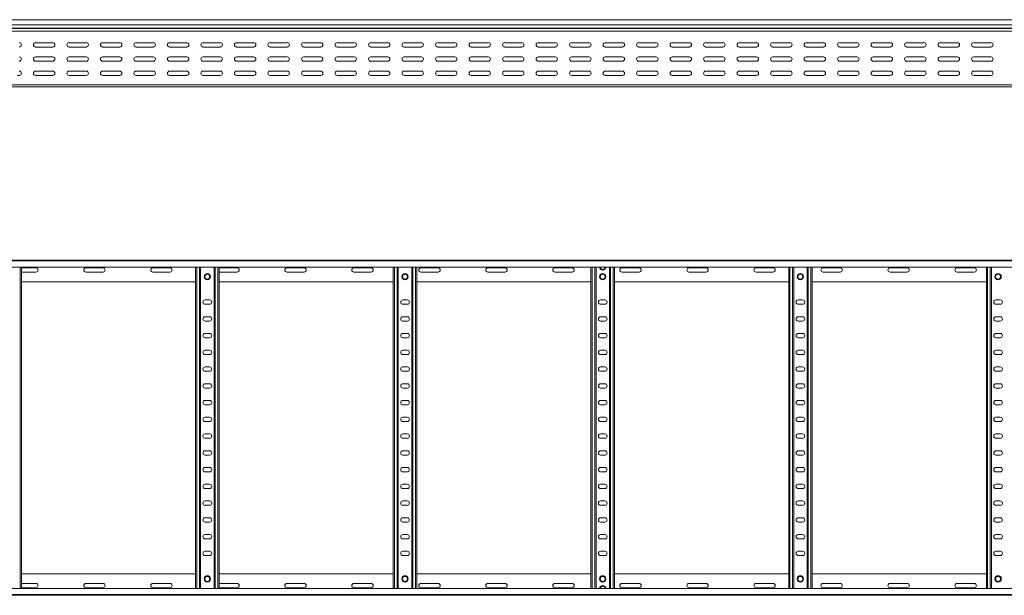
# Model space of a CAD drawing. Header units: millimetres. Extents: x -675 to 3565, y -5029 to -70.
# Tile 3 of 14: x 777 to 2246, y -3767 to -2908. Entities that reach past the tile are written whole.
import ezdxf

# ---------------------------------------------------------------- set-up
doc = ezdxf.new("R2010")
doc.units = ezdxf.units.MM

msp = doc.modelspace()

# ---------------------------------------------------------------- linework, layer by layer
at = {"color": 7, "linetype": 'Continuous', "lineweight": 15}
for p, q in [((3538.4, -2908.1), (591.4, -2908.1)), ((591.4, -2915.6), (3538.4, -2915.6)), ((591.4, -2920.9), (3538.4, -2920.9)), ((591.4, -2921.2), (3538.4, -2921.2)), ((591.4, -2925.4), (3538.4, -2925.4)), ((826.2, -2942.4), (800.7, -2942.4)), ((800.7, -2948.9), (826.2, -2948.9)), ((876.2, -2942.4), (850.7, -2942.4)), ((850.7, -2948.9), (876.2, -2948.9)), ((926.2, -2942.4), (900.7, -2942.4)), ((900.7, -2948.9), (926.2, -2948.9)), ((976.2, -2942.4), (950.7, -2942.4)), ((950.7, -2948.9), (976.2, -2948.9)), ((1026.2, -2942.4), (1000.7, -2942.4)), ((1000.7, -2948.9), (1026.2, -2948.9)), ((1076.2, -2942.4), (1050.7, -2942.4)), ((1050.7, -2948.9), (1076.2, -2948.9)), ((1126.2, -2942.4), (1100.7, -2942.4)), ((1100.7, -2948.9), (1126.2, -2948.9)), ((1176.2, -2942.4), (1150.7, -2942.4)), ((1150.7, -2948.9), (1176.2, -2948.9)), ((1226.2, -2942.4), (1200.7, -2942.4)), ((1200.7, -2948.9), (1226.2, -2948.9)), ((1276.2, -2942.4), (1250.7, -2942.4)), ((1250.7, -2948.9), (1276.2, -2948.9)), ((1326.2, -2942.4), (1300.7, -2942.4)), ((1300.7, -2948.9), (1326.2, -2948.9)), ((1376.2, -2942.4), (1350.7, -2942.4)), ((1350.7, -2948.9), (1376.2, -2948.9)), ((1426.2, -2942.4), (1400.7, -2942.4)), ((1400.7, -2948.9), (1426.2, -2948.9)), ((1476.2, -2942.4), (1450.7, -2942.4)), ((1450.7, -2948.9), (1476.2, -2948.9)), ((1526.2, -2942.4), (1500.7, -2942.4)), ((1500.7, -2948.9), (1526.2, -2948.9)), ((1576.2, -2942.4), (1550.7, -2942.4)), ((1550.7, -2948.9), (1576.2, -2948.9)), ((1626.2, -2942.4), (1600.7, -2942.4)), ((1600.7, -2948.9), (1626.2, -2948.9)), ((1676.2, -2942.4), (1650.7, -2942.4)), ((1650.7, -2948.9), (1676.2, -2948.9)), ((1726.2, -2942.4), (1700.7, -2942.4)), ((1700.7, -2948.9), (1726.2, -2948.9)), ((1776.2, -2942.4), (1750.7, -2942.4)), ((1750.7, -2948.9), (1776.2, -2948.9)), ((1826.2, -2942.4), (1800.7, -2942.4)), ((1800.7, -2948.9), (1826.2, -2948.9)), ((1876.2, -2942.4), (1850.7, -2942.4)), ((1850.7, -2948.9), (1876.2, -2948.9)), ((1926.2, -2942.4), (1900.7, -2942.4)), ((1900.7, -2948.9), (1926.2, -2948.9)), ((1976.2, -2942.4), (1950.7, -2942.4)), ((1950.7, -2948.9), (1976.2, -2948.9)), ((2026.2, -2942.4), (2000.7, -2942.4)), ((2000.7, -2948.9), (2026.2, -2948.9)), ((2076.2, -2942.4), (2050.7, -2942.4)), ((2050.7, -2948.9), (2076.2, -2948.9)), ((2126.2, -2942.4), (2100.7, -2942.4)), ((2100.7, -2948.9), (2126.2, -2948.9)), ((2176.2, -2942.4), (2150.7, -2942.4)), ((2150.7, -2948.9), (2176.2, -2948.9)), ((2226.2, -2942.4), (2200.7, -2942.4)), ((2200.7, -2948.9), (2226.2, -2948.9)), ((826.2, -2963.6), (800.7, -2963.6)), ((876.2, -2963.6), (850.7, -2963.6)), ((926.2, -2963.6), (900.7, -2963.6)), ((976.2, -2963.6), (950.7, -2963.6)), ((1026.2, -2963.6), (1000.7, -2963.6)), ((1076.2, -2963.6), (1050.7, -2963.6)), ((1126.2, -2963.6), (1100.7, -2963.6)), ((1176.2, -2963.6), (1150.7, -2963.6)), ((1226.2, -2963.6), (1200.7, -2963.6)), ((1276.2, -2963.6), (1250.7, -2963.6)), ((1326.2, -2963.6), (1300.7, -2963.6)), ((1376.2, -2963.6), (1350.7, -2963.6)), ((1426.2, -2963.6), (1400.7, -2963.6)), ((1476.2, -2963.6), (1450.7, -2963.6)), ((1526.2, -2963.6), (1500.7, -2963.6)), ((1576.2, -2963.6), (1550.7, -2963.6)), ((1626.2, -2963.6), (1600.7, -2963.6)), ((1676.2, -2963.6), (1650.7, -2963.6)), ((1726.2, -2963.6), (1700.7, -2963.6)), ((1776.2, -2963.6), (1750.7, -2963.6)), ((1826.2, -2963.6), (1800.7, -2963.6)), ((1876.2, -2963.6), (1850.7, -2963.6)), ((1926.2, -2963.6), (1900.7, -2963.6)), ((1976.2, -2963.6), (1950.7, -2963.6)), ((2026.2, -2963.6), (2000.7, -2963.6)), ((2076.2, -2963.6), (2050.7, -2963.6)), ((2126.2, -2963.6), (2100.7, -2963.6)), ((2176.2, -2963.6), (2150.7, -2963.6)), ((2226.2, -2963.6), (2200.7, -2963.6)), ((800.7, -2970.1), (826.2, -2970.1)), ((850.7, -2970.1), (876.2, -2970.1)), ((900.7, -2970.1), (926.2, -2970.1)), ((950.7, -2970.1), (976.2, -2970.1)), ((1000.7, -2970.1), (1026.2, -2970.1)), ((1050.7, -2970.1), (1076.2, -2970.1)), ((1100.7, -2970.1), (1126.2, -2970.1)), ((1150.7, -2970.1), (1176.2, -2970.1)), ((1200.7, -2970.1), (1226.2, -2970.1)), ((1250.7, -2970.1), (1276.2, -2970.1)), ((1300.7, -2970.1), (1326.2, -2970.1)), ((1350.7, -2970.1), (1376.2, -2970.1)), ((1400.7, -2970.1), (1426.2, -2970.1)), ((1450.7, -2970.1), (1476.2, -2970.1)), ((1500.7, -2970.1), (1526.2, -2970.1)), ((1550.7, -2970.1), (1576.2, -2970.1)), ((1600.7, -2970.1), (1626.2, -2970.1)), ((1650.7, -2970.1), (1676.2, -2970.1)), ((1700.7, -2970.1), (1726.2, -2970.1)), ((1750.7, -2970.1), (1776.2, -2970.1)), ((1800.7, -2970.1), (1826.2, -2970.1)), ((1850.7, -2970.1), (1876.2, -2970.1)), ((1900.7, -2970.1), (1926.2, -2970.1)), ((1950.7, -2970.1), (1976.2, -2970.1)), ((2000.7, -2970.1), (2026.2, -2970.1)), ((2050.7, -2970.1), (2076.2, -2970.1)), ((2100.7, -2970.1), (2126.2, -2970.1)), ((2150.7, -2970.1), (2176.2, -2970.1)), ((2200.7, -2970.1), (2226.2, -2970.1)), ((773.7, -2991.2), (777.3, -2991.2)), ((826.2, -2984.9), (800.7, -2984.9)), ((800.7, -2991.4), (826.2, -2991.4)), ((876.2, -2984.9), (850.7, -2984.9)), ((850.7, -2991.4), (876.2, -2991.4)), ((926.2, -2984.9), (900.7, -2984.9)), ((900.7, -2991.4), (926.2, -2991.4)), ((976.2, -2984.9), (950.7, -2984.9)), ((950.7, -2991.4), (976.2, -2991.4)), ((1026.2, -2984.9), (1000.7, -2984.9)), ((1000.7, -2991.4), (1026.2, -2991.4)), ((1076.2, -2984.9), (1050.7, -2984.9)), ((1050.7, -2991.4), (1076.2, -2991.4)), ((1068.7, -2991.2), (1072.6, -2991.2)), ((1126.2, -2984.9), (1100.7, -2984.9)), ((1100.7, -2991.4), (1126.2, -2991.4)), ((1176.2, -2984.9), (1150.7, -2984.9)), ((1150.7, -2991.4), (1176.2, -2991.4)), ((1226.2, -2984.9), (1200.7, -2984.9)), ((1200.7, -2991.4), (1226.2, -2991.4)), ((1276.2, -2984.9), (1250.7, -2984.9)), ((1250.7, -2991.4), (1276.2, -2991.4)), ((1326.2, -2984.9), (1300.7, -2984.9)), ((1300.7, -2991.4), (1326.2, -2991.4)), ((1376.2, -2984.9), (1350.7, -2984.9)), ((1350.7, -2991.4), (1376.2, -2991.4)), ((1363.7, -2991.2), (1367.6, -2991.2)), ((1426.2, -2984.9), (1400.7, -2984.9)), ((1400.7, -2991.4), (1426.2, -2991.4)), ((1476.2, -2984.9), (1450.7, -2984.9)), ((1450.7, -2991.4), (1476.2, -2991.4)), ((1526.2, -2984.9), (1500.7, -2984.9)), ((1500.7, -2991.4), (1526.2, -2991.4)), ((1576.2, -2984.9), (1550.7, -2984.9)), ((1550.7, -2991.4), (1576.2, -2991.4)), ((1626.2, -2984.9), (1600.7, -2984.9)), ((1600.7, -2991.4), (1626.2, -2991.4)), ((1676.2, -2984.9), (1650.7, -2984.9)), ((1650.7, -2991.4), (1676.2, -2991.4)), ((1658.7, -2991.2), (1662.6, -2991.2)), ((1726.2, -2984.9), (1700.7, -2984.9)), ((1700.7, -2991.4), (1726.2, -2991.4)), ((1776.2, -2984.9), (1750.7, -2984.9)), ((1750.7, -2991.4), (1776.2, -2991.4)), ((1826.2, -2984.9), (1800.7, -2984.9)), ((1800.7, -2991.4), (1826.2, -2991.4)), ((1876.2, -2984.9), (1850.7, -2984.9)), ((1850.7, -2991.4), (1876.2, -2991.4)), ((1926.2, -2984.9), (1900.7, -2984.9)), ((1900.7, -2991.4), (1926.2, -2991.4)), ((1926.2, -2991.2), (1927.3, -2991.2)), ((1976.2, -2984.9), (1950.7, -2984.9)), ((1950.7, -2991.4), (1976.2, -2991.4)), ((1953.7, -2991.2), (1957.6, -2991.2)), ((2026.2, -2984.9), (2000.7, -2984.9)), ((2000.7, -2991.4), (2026.2, -2991.4)), ((2076.2, -2984.9), (2050.7, -2984.9)), ((2050.7, -2991.4), (2076.2, -2991.4)), ((2126.2, -2984.9), (2100.7, -2984.9)), ((2100.7, -2991.4), (2126.2, -2991.4)), ((2176.2, -2984.9), (2150.7, -2984.9)), ((2150.7, -2991.4), (2176.2, -2991.4)), ((2226.2, -2984.9), (2200.7, -2984.9)), ((2200.7, -2991.4), (2226.2, -2991.4)), ((2221.2, -2991.2), (2225.1, -2991.2)), ((591.4, -3005.1), (3538.4, -3005.1)), ((764.9, -3008.1), (1644, -3008.1)), ((1644, -3008.1), (1649.9, -3008.1)), ((1649.9, -3008.1), (2529, -3008.1)), ((591.4, -3267.1), (3538.4, -3267.1)), ((3538.4, -3268.2), (591.4, -3268.2)), ((591.4, -3277.3), (3538.4, -3277.3)), ((779.4, -3756.9), (779.4, -3277.3)), ((801.2, -3278.3), (779.4, -3278.3)), ((779.4, -3284.8), (801.2, -3284.8)), ((901.2, -3278.3), (875.7, -3278.3)), ((875.7, -3284.8), (901.2, -3284.8)), ((1001.2, -3278.3), (975.7, -3278.3)), ((975.7, -3284.8), (1001.2, -3284.8)), ((1039.4, -3756.9), (1039.4, -3277.3)), ((1046.9, -3756.9), (1046.9, -3277.3)), ((1066.9, -3756.9), (1066.9, -3277.3)), ((1074.4, -3756.9), (1074.4, -3277.3)), ((1101.2, -3278.3), (1075.7, -3278.3)), ((1075.7, -3284.8), (1101.2, -3284.8)), ((1201.2, -3278.3), (1175.7, -3278.3)), ((1175.7, -3284.8), (1201.2, -3284.8)), ((1301.2, -3278.3), (1275.7, -3278.3)), ((1275.7, -3284.8), (1301.2, -3284.8)), ((1334.4, -3756.9), (1334.4, -3277.3)), ((1341.9, -3756.9), (1341.9, -3277.3)), ((1361.9, -3756.9), (1361.9, -3277.3)), ((1369.4, -3756.9), (1369.4, -3277.3)), ((1401.2, -3278.3), (1375.7, -3278.3)), ((1375.7, -3284.8), (1401.2, -3284.8)), ((1501.2, -3278.3), (1475.7, -3278.3)), ((1475.7, -3284.8), (1501.2, -3284.8)), ((1601.2, -3278.3), (1575.7, -3278.3)), ((1575.7, -3284.8), (1601.2, -3284.8)), ((1629.4, -3756.9), (1629.4, -3277.3)), ((1636.9, -3756.9), (1636.9, -3277.3)), ((1656.9, -3756.9), (1656.9, -3277.3)), ((1664.4, -3756.9), (1664.4, -3277.3)), ((1701.2, -3278.3), (1675.7, -3278.3)), ((1675.7, -3284.8), (1701.2, -3284.8)), ((1801.2, -3278.3), (1775.7, -3278.3)), ((1775.7, -3284.8), (1801.2, -3284.8)), ((1901.2, -3278.3), (1875.7, -3278.3)), ((1875.7, -3284.8), (1901.2, -3284.8)), ((1924.4, -3756.9), (1924.4, -3277.3)), ((1931.9, -3756.9), (1931.9, -3277.3)), ((1951.9, -3756.9), (1951.9, -3277.3)), ((1959.4, -3756.9), (1959.4, -3277.3)), ((2001.2, -3278.3), (1975.7, -3278.3)), ((1975.7, -3284.8), (2001.2, -3284.8)), ((2101.2, -3278.3), (2075.7, -3278.3)), ((2075.7, -3284.8), (2101.2, -3284.8)), ((2201.2, -3278.3), (2175.7, -3278.3)), ((2175.7, -3284.8), (2201.2, -3284.8)), ((2219.4, -3756.9), (2219.4, -3277.3)), ((2226.9, -3756.9), (2226.9, -3277.3)), ((779.4, -3299.1), (1039.4, -3299.1)), ((1074.4, -3299.1), (1334.4, -3299.1)), ((1369.4, -3299.1), (1629.4, -3299.1)), ((1664.4, -3299.1), (1924.4, -3299.1)), ((1959.4, -3299.1), (2219.4, -3299.1)), ((1060.2, -3326.3), (1053.7, -3326.3)), ((1053.7, -3332.8), (1060.2, -3332.8)), ((1355.2, -3326.3), (1348.7, -3326.3)), ((1348.7, -3332.8), (1355.2, -3332.8)), ((1650.2, -3326.3), (1643.7, -3326.3)), ((1643.7, -3332.8), (1650.2, -3332.8)), ((1945.2, -3326.3), (1938.7, -3326.3)), ((1938.7, -3332.8), (1945.2, -3332.8)), ((2240.2, -3326.3), (2233.7, -3326.3)), ((2233.7, -3332.8), (2240.2, -3332.8)), ((1060.2, -3351.3), (1053.7, -3351.3)), ((1053.7, -3357.8), (1060.2, -3357.8)), ((1355.2, -3351.3), (1348.7, -3351.3)), ((1348.7, -3357.8), (1355.2, -3357.8)), ((1650.2, -3351.3), (1643.7, -3351.3)), ((1643.7, -3357.8), (1650.2, -3357.8)), ((1945.2, -3351.3), (1938.7, -3351.3)), ((1938.7, -3357.8), (1945.2, -3357.8)), ((2240.2, -3351.3), (2233.7, -3351.3)), ((2233.7, -3357.8), (2240.2, -3357.8)), ((1060.2, -3376.3), (1053.7, -3376.3)), ((1355.2, -3376.3), (1348.7, -3376.3)), ((1650.2, -3376.3), (1643.7, -3376.3)), ((1945.2, -3376.3), (1938.7, -3376.3)), ((2240.2, -3376.3), (2233.7, -3376.3)), ((1053.7, -3382.8), (1060.2, -3382.8)), ((1348.7, -3382.8), (1355.2, -3382.8)), ((1643.7, -3382.8), (1650.2, -3382.8)), ((1938.7, -3382.8), (1945.2, -3382.8)), ((2233.7, -3382.8), (2240.2, -3382.8)), ((1060.2, -3401.3), (1053.7, -3401.3)), ((1053.7, -3407.8), (1060.2, -3407.8)), ((1355.2, -3401.3), (1348.7, -3401.3)), ((1348.7, -3407.8), (1355.2, -3407.8)), ((1650.2, -3401.3), (1643.7, -3401.3)), ((1643.7, -3407.8), (1650.2, -3407.8)), ((1945.2, -3401.3), (1938.7, -3401.3)), ((1938.7, -3407.8), (1945.2, -3407.8)), ((2240.2, -3401.3), (2233.7, -3401.3)), ((2233.7, -3407.8), (2240.2, -3407.8)), ((1060.2, -3426.3), (1053.7, -3426.3)), ((1053.7, -3432.8), (1060.2, -3432.8)), ((1355.2, -3426.3), (1348.7, -3426.3)), ((1348.7, -3432.8), (1355.2, -3432.8)), ((1650.2, -3426.3), (1643.7, -3426.3)), ((1643.7, -3432.8), (1650.2, -3432.8)), ((1945.2, -3426.3), (1938.7, -3426.3)), ((1938.7, -3432.8), (1945.2, -3432.8)), ((2240.2, -3426.3), (2233.7, -3426.3)), ((2233.7, -3432.8), (2240.2, -3432.8)), ((1060.2, -3451.3), (1053.7, -3451.3)), ((1355.2, -3451.3), (1348.7, -3451.3)), ((1650.2, -3451.3), (1643.7, -3451.3)), ((1945.2, -3451.3), (1938.7, -3451.3)), ((2240.2, -3451.3), (2233.7, -3451.3)), ((1053.7, -3457.8), (1060.2, -3457.8)), ((1348.7, -3457.8), (1355.2, -3457.8)), ((1643.7, -3457.8), (1650.2, -3457.8)), ((1938.7, -3457.8), (1945.2, -3457.8)), ((2233.7, -3457.8), (2240.2, -3457.8)), ((1060.2, -3476.3), (1053.7, -3476.3)), ((1355.2, -3476.3), (1348.7, -3476.3)), ((1650.2, -3476.3), (1643.7, -3476.3)), ((1945.2, -3476.3), (1938.7, -3476.3)), ((2240.2, -3476.3), (2233.7, -3476.3)), ((1053.7, -3482.8), (1060.2, -3482.8)), ((1348.7, -3482.8), (1355.2, -3482.8)), ((1643.7, -3482.8), (1650.2, -3482.8)), ((1938.7, -3482.8), (1945.2, -3482.8)), ((2233.7, -3482.8), (2240.2, -3482.8)), ((1060.2, -3501.3), (1053.7, -3501.3)), ((1053.7, -3507.8), (1060.2, -3507.8)), ((1355.2, -3501.3), (1348.7, -3501.3)), ((1348.7, -3507.8), (1355.2, -3507.8)), ((1650.2, -3501.3), (1643.7, -3501.3)), ((1643.7, -3507.8), (1650.2, -3507.8)), ((1945.2, -3501.3), (1938.7, -3501.3)), ((1938.7, -3507.8), (1945.2, -3507.8)), ((2240.2, -3501.3), (2233.7, -3501.3)), ((2233.7, -3507.8), (2240.2, -3507.8)), ((1060.2, -3526.3), (1053.7, -3526.3)), ((1053.7, -3532.8), (1060.2, -3532.8)), ((1355.2, -3526.3), (1348.7, -3526.3)), ((1348.7, -3532.8), (1355.2, -3532.8)), ((1650.2, -3526.3), (1643.7, -3526.3)), ((1643.7, -3532.8), (1650.2, -3532.8)), ((1945.2, -3526.3), (1938.7, -3526.3)), ((1938.7, -3532.8), (1945.2, -3532.8)), ((2240.2, -3526.3), (2233.7, -3526.3)), ((2233.7, -3532.8), (2240.2, -3532.8)), ((1060.2, -3551.3), (1053.7, -3551.3)), ((1355.2, -3551.3), (1348.7, -3551.3)), ((1650.2, -3551.3), (1643.7, -3551.3)), ((1945.2, -3551.3), (1938.7, -3551.3)), ((2240.2, -3551.3), (2233.7, -3551.3)), ((1053.7, -3557.8), (1060.2, -3557.8)), ((1348.7, -3557.8), (1355.2, -3557.8)), ((1643.7, -3557.8), (1650.2, -3557.8)), ((1938.7, -3557.8), (1945.2, -3557.8)), ((2233.7, -3557.8), (2240.2, -3557.8)), ((1060.2, -3576.3), (1053.7, -3576.3)), ((1053.7, -3582.8), (1060.2, -3582.8)), ((1355.2, -3576.3), (1348.7, -3576.3)), ((1348.7, -3582.8), (1355.2, -3582.8)), ((1650.2, -3576.3), (1643.7, -3576.3)), ((1643.7, -3582.8), (1650.2, -3582.8)), ((1945.2, -3576.3), (1938.7, -3576.3)), ((1938.7, -3582.8), (1945.2, -3582.8)), ((2240.2, -3576.3), (2233.7, -3576.3)), ((2233.7, -3582.8), (2240.2, -3582.8)), ((1060.2, -3601.3), (1053.7, -3601.3)), ((1053.7, -3607.8), (1060.2, -3607.8)), ((1355.2, -3601.3), (1348.7, -3601.3)), ((1348.7, -3607.8), (1355.2, -3607.8)), ((1650.2, -3601.3), (1643.7, -3601.3)), ((1643.7, -3607.8), (1650.2, -3607.8)), ((1945.2, -3601.3), (1938.7, -3601.3)), ((1938.7, -3607.8), (1945.2, -3607.8)), ((2240.2, -3601.3), (2233.7, -3601.3)), ((2233.7, -3607.8), (2240.2, -3607.8)), ((1060.2, -3626.3), (1053.7, -3626.3)), ((1355.2, -3626.3), (1348.7, -3626.3)), ((1650.2, -3626.3), (1643.7, -3626.3)), ((1945.2, -3626.3), (1938.7, -3626.3)), ((2240.2, -3626.3), (2233.7, -3626.3)), ((1053.7, -3632.8), (1060.2, -3632.8)), ((1348.7, -3632.8), (1355.2, -3632.8)), ((1643.7, -3632.8), (1650.2, -3632.8)), ((1938.7, -3632.8), (1945.2, -3632.8)), ((2233.7, -3632.8), (2240.2, -3632.8)), ((1060.2, -3651.3), (1053.7, -3651.3)), ((1053.7, -3657.8), (1060.2, -3657.8)), ((1355.2, -3651.3), (1348.7, -3651.3)), ((1348.7, -3657.8), (1355.2, -3657.8)), ((1650.2, -3651.3), (1643.7, -3651.3)), ((1643.7, -3657.8), (1650.2, -3657.8)), ((1945.2, -3651.3), (1938.7, -3651.3)), ((1938.7, -3657.8), (1945.2, -3657.8)), ((2240.2, -3651.3), (2233.7, -3651.3)), ((2233.7, -3657.8), (2240.2, -3657.8)), ((1060.2, -3676.3), (1053.7, -3676.3)), ((1053.7, -3682.8), (1060.2, -3682.8)), ((1355.2, -3676.3), (1348.7, -3676.3)), ((1348.7, -3682.8), (1355.2, -3682.8)), ((1650.2, -3676.3), (1643.7, -3676.3)), ((1643.7, -3682.8), (1650.2, -3682.8)), ((1945.2, -3676.3), (1938.7, -3676.3)), ((1938.7, -3682.8), (1945.2, -3682.8)), ((2240.2, -3676.3), (2233.7, -3676.3)), ((2233.7, -3682.8), (2240.2, -3682.8)), ((1060.2, -3701.3), (1053.7, -3701.3)), ((1355.2, -3701.3), (1348.7, -3701.3)), ((1650.2, -3701.3), (1643.7, -3701.3)), ((1945.2, -3701.3), (1938.7, -3701.3)), ((2240.2, -3701.3), (2233.7, -3701.3)), ((1053.7, -3707.8), (1060.2, -3707.8)), ((1348.7, -3707.8), (1355.2, -3707.8)), ((1643.7, -3707.8), (1650.2, -3707.8)), ((1938.7, -3707.8), (1945.2, -3707.8)), ((2233.7, -3707.8), (2240.2, -3707.8)), ((779.4, -3735.1), (1039.4, -3735.1)), ((1074.4, -3735.1), (1334.4, -3735.1)), ((1369.4, -3735.1), (1629.4, -3735.1)), ((1664.4, -3735.1), (1924.4, -3735.1)), ((1959.4, -3735.1), (2219.4, -3735.1)), ((3538.4, -3756.9), (591.4, -3756.9)), ((779.4, -3749.3), (801.2, -3749.3)), ((801.2, -3755.8), (779.4, -3755.8)), ((875.7, -3749.3), (901.2, -3749.3)), ((901.2, -3755.8), (875.7, -3755.8)), ((975.7, -3749.3), (1001.2, -3749.3)), ((1001.2, -3755.8), (975.7, -3755.8)), ((1075.7, -3749.3), (1101.2, -3749.3)), ((1101.2, -3755.8), (1075.7, -3755.8)), ((1175.7, -3749.3), (1201.2, -3749.3)), ((1201.2, -3755.8), (1175.7, -3755.8)), ((1275.7, -3749.3), (1301.2, -3749.3)), ((1301.2, -3755.8), (1275.7, -3755.8)), ((1375.7, -3749.3), (1401.2, -3749.3)), ((1401.2, -3755.8), (1375.7, -3755.8)), ((1475.7, -3749.3), (1501.2, -3749.3)), ((1501.2, -3755.8), (1475.7, -3755.8)), ((1575.7, -3749.3), (1601.2, -3749.3)), ((1601.2, -3755.8), (1575.7, -3755.8)), ((1675.7, -3749.3), (1701.2, -3749.3)), ((1701.2, -3755.8), (1675.7, -3755.8)), ((1775.7, -3749.3), (1801.2, -3749.3)), ((1801.2, -3755.8), (1775.7, -3755.8)), ((1875.7, -3749.3), (1901.2, -3749.3)), ((1901.2, -3755.8), (1875.7, -3755.8)), ((1975.7, -3749.3), (2001.2, -3749.3)), ((2001.2, -3755.8), (1975.7, -3755.8)), ((2075.7, -3749.3), (2101.2, -3749.3)), ((2101.2, -3755.8), (2075.7, -3755.8)), ((2175.7, -3749.3), (2201.2, -3749.3)), ((2201.2, -3755.8), (2175.7, -3755.8)), ((591.4, -3766), (3538.4, -3766)), ((591.4, -3767.1), (3538.4, -3767.1))]:
    msp.add_line(p, q, dxfattribs=at)
at = {"color": 8, "linetype": 'Continuous', "lineweight": 15}
for p, q in [((1068.7, -2991.2), (1068.7, -2991.4)), ((1072.6, -2991.4), (1072.6, -2991.2)), ((1363.7, -2991.2), (1363.7, -2991.4)), ((1367.6, -2991.4), (1367.6, -2991.2)), ((1658.7, -2991.2), (1658.7, -2991.4)), ((1662.6, -2991.4), (1662.6, -2991.2)), ((1926.2, -2991.2), (1926.2, -2991.4)), ((1953.7, -2991.2), (1953.7, -2991.4)), ((1957.6, -2991.4), (1957.6, -2991.2)), ((2221.2, -2991.2), (2221.2, -2991.4)), ((2225.1, -2991.4), (2225.1, -2991.2)), ((777.6, -3756.9), (777.6, -3277.3)), ((1041.2, -3756.9), (1041.2, -3277.3)), ((1045.1, -3756.9), (1045.1, -3277.3)), ((1068.7, -3756.9), (1068.7, -3277.3)), ((1072.6, -3756.9), (1072.6, -3277.3)), ((1336.2, -3756.9), (1336.2, -3277.3)), ((1340.1, -3756.9), (1340.1, -3277.3)), ((1363.7, -3756.9), (1363.7, -3277.3)), ((1367.6, -3756.9), (1367.6, -3277.3)), ((1631.2, -3756.9), (1631.2, -3277.3)), ((1635.1, -3756.9), (1635.1, -3277.3)), ((1658.7, -3756.9), (1658.7, -3277.3)), ((1662.6, -3756.9), (1662.6, -3277.3)), ((1926.2, -3756.9), (1926.2, -3277.3)), ((1930.1, -3756.9), (1930.1, -3277.3)), ((1953.7, -3756.9), (1953.7, -3277.3)), ((1957.6, -3756.9), (1957.6, -3277.3)), ((2221.2, -3756.9), (2221.2, -3277.3)), ((2225.1, -3756.9), (2225.1, -3277.3))]:
    msp.add_line(p, q, dxfattribs=at)
at = {"color": 7, "linetype": 'Continuous', "lineweight": 15, "flags": 128}
for points in [[(1075.7, -3278.3), (1074.6, -3278.5), (1074.4, -3278.6)], [(1074.4, -3284.6), (1074.6, -3284.6), (1075.7, -3284.8)], [(1074.4, -3749.6), (1074.6, -3749.5), (1075.7, -3749.3)], [(1075.7, -3755.8), (1074.6, -3755.6), (1074.4, -3755.6)]]:
    msp.add_lwpolyline(points, dxfattribs=at)
at = {"color": 7, "linetype": 'Continuous', "lineweight": 15}
for centre, radius in [((1056.9, -3291.6), 4.75), ((1056.9, -3291.6), 3.75), ((1351.9, -3291.6), 4.75), ((1351.9, -3291.6), 3.75), ((1646.9, -3291.6), 4.75), ((1646.9, -3291.6), 3.75), ((1941.9, -3291.6), 4.75), ((1941.9, -3291.6), 3.75), ((2236.9, -3291.6), 4.75), ((2236.9, -3291.6), 3.75), ((1056.9, -3742.6), 4.75), ((1056.9, -3742.6), 3.75), ((1351.9, -3742.6), 4.75), ((1351.9, -3742.6), 3.75), ((1646.9, -3742.6), 4.75), ((1646.9, -3742.6), 3.75), ((1941.9, -3742.6), 4.75), ((1941.9, -3742.6), 3.75), ((2236.9, -3742.6), 4.75), ((2236.9, -3742.6), 3.75)]:
    msp.add_circle(centre, radius, dxfattribs=at)
for centre, radius, start, end in [((776.2, -2945.6), 3.25, 270, 90), ((800.7, -2945.6), 3.25, 90, 270), ((826.2, -2945.6), 3.25, 270, 90), ((850.7, -2945.6), 3.25, 90, 270), ((876.2, -2945.6), 3.25, 270, 90), ((900.7, -2945.6), 3.25, 90, 270), ((926.2, -2945.6), 3.25, 270, 90), ((950.7, -2945.6), 3.25, 90, 270), ((976.2, -2945.6), 3.25, 270, 90), ((1000.7, -2945.6), 3.25, 90, 270), ((1026.2, -2945.6), 3.25, 270, 90), ((1050.7, -2945.6), 3.25, 90, 270), ((1076.2, -2945.6), 3.25, 270, 90), ((1100.7, -2945.6), 3.25, 90, 270), ((1126.2, -2945.6), 3.25, 270, 90), ((1150.7, -2945.6), 3.25, 90, 270), ((1176.2, -2945.6), 3.25, 270, 90), ((1200.7, -2945.6), 3.25, 90, 270), ((1226.2, -2945.6), 3.25, 270, 90), ((1250.7, -2945.6), 3.25, 90, 270), ((1276.2, -2945.6), 3.25, 270, 90), ((1300.7, -2945.6), 3.25, 90, 270), ((1326.2, -2945.6), 3.25, 270, 90), ((1350.7, -2945.6), 3.25, 90, 270), ((1376.2, -2945.6), 3.25, 270, 90), ((1400.7, -2945.6), 3.25, 90, 270), ((1426.2, -2945.6), 3.25, 270, 90), ((1450.7, -2945.6), 3.25, 90, 270), ((1476.2, -2945.6), 3.25, 270, 90), ((1500.7, -2945.6), 3.25, 90, 270), ((1526.2, -2945.6), 3.25, 270, 90), ((1550.7, -2945.6), 3.25, 90, 270), ((1576.2, -2945.6), 3.25, 270, 90), ((1600.7, -2945.6), 3.25, 90, 270), ((1626.2, -2945.6), 3.25, 270, 90), ((1650.7, -2945.6), 3.25, 90, 270), ((1676.2, -2945.6), 3.25, 270, 90), ((1700.7, -2945.6), 3.25, 90, 270), ((1726.2, -2945.6), 3.25, 270, 90), ((1750.7, -2945.6), 3.25, 90, 270), ((1776.2, -2945.6), 3.25, 270, 90), ((1800.7, -2945.6), 3.25, 90, 270), ((1826.2, -2945.6), 3.25, 270, 90), ((1850.7, -2945.6), 3.25, 90, 270), ((1876.2, -2945.6), 3.25, 270, 90), ((1900.7, -2945.6), 3.25, 90, 270), ((1926.2, -2945.6), 3.25, 270, 90), ((1950.7, -2945.6), 3.25, 90, 270), ((1976.2, -2945.6), 3.25, 270, 90), ((2000.7, -2945.6), 3.25, 90, 270), ((2026.2, -2945.6), 3.25, 270, 90), ((2050.7, -2945.6), 3.25, 90, 270), ((2076.2, -2945.6), 3.25, 270, 90), ((2100.7, -2945.6), 3.25, 90, 270), ((2126.2, -2945.6), 3.25, 270, 90), ((2150.7, -2945.6), 3.25, 90, 270), ((2176.2, -2945.6), 3.25, 270, 90), ((2200.7, -2945.6), 3.25, 90, 270), ((2226.2, -2945.6), 3.25, 270, 90), ((776.2, -2966.9), 3.25, 270, 90), ((800.7, -2966.9), 3.25, 90, 270), ((826.2, -2966.9), 3.25, 270, 90), ((850.7, -2966.9), 3.25, 90, 270), ((876.2, -2966.9), 3.25, 270, 90), ((900.7, -2966.9), 3.25, 90, 270), ((926.2, -2966.9), 3.25, 270, 90), ((950.7, -2966.9), 3.25, 90, 270), ((976.2, -2966.9), 3.25, 270, 90), ((1000.7, -2966.9), 3.25, 90, 270), ((1026.2, -2966.9), 3.25, 270, 90), ((1050.7, -2966.9), 3.25, 90, 270), ((1076.2, -2966.9), 3.25, 270, 90), ((1100.7, -2966.9), 3.25, 90, 270), ((1126.2, -2966.9), 3.25, 270, 90), ((1150.7, -2966.9), 3.25, 90, 270), ((1176.2, -2966.9), 3.25, 270, 90), ((1200.7, -2966.9), 3.25, 90, 270), ((1226.2, -2966.9), 3.25, 270, 90), ((1250.7, -2966.9), 3.25, 90, 270), ((1276.2, -2966.9), 3.25, 270, 90), ((1300.7, -2966.9), 3.25, 90, 270), ((1326.2, -2966.9), 3.25, 270, 90), ((1350.7, -2966.9), 3.25, 90, 270), ((1376.2, -2966.9), 3.25, 270, 90), ((1400.7, -2966.9), 3.25, 90, 270), ((1426.2, -2966.9), 3.25, 270, 90), ((1450.7, -2966.9), 3.25, 90, 270), ((1476.2, -2966.9), 3.25, 270, 90), ((1500.7, -2966.9), 3.25, 90, 270), ((1526.2, -2966.9), 3.25, 270, 90), ((1550.7, -2966.9), 3.25, 90, 270), ((1576.2, -2966.9), 3.25, 270, 90), ((1600.7, -2966.9), 3.25, 90, 270), ((1626.2, -2966.9), 3.25, 270, 90), ((1650.7, -2966.9), 3.25, 90, 270), ((1676.2, -2966.9), 3.25, 270, 90), ((1700.7, -2966.9), 3.25, 90, 270), ((1726.2, -2966.9), 3.25, 270, 90), ((1750.7, -2966.9), 3.25, 90, 270), ((1776.2, -2966.9), 3.25, 270, 90), ((1800.7, -2966.9), 3.25, 90, 270), ((1826.2, -2966.9), 3.25, 270, 90), ((1850.7, -2966.9), 3.25, 90, 270), ((1876.2, -2966.9), 3.25, 270, 90), ((1900.7, -2966.9), 3.25, 90, 270), ((1926.2, -2966.9), 3.25, 270, 90), ((1950.7, -2966.9), 3.25, 90, 270), ((1976.2, -2966.9), 3.25, 270, 90), ((2000.7, -2966.9), 3.25, 90, 270), ((2026.2, -2966.9), 3.25, 270, 90), ((2050.7, -2966.9), 3.25, 90, 270), ((2076.2, -2966.9), 3.25, 270, 90), ((2100.7, -2966.9), 3.25, 90, 270), ((2126.2, -2966.9), 3.25, 270, 90), ((2150.7, -2966.9), 3.25, 90, 270), ((2176.2, -2966.9), 3.25, 270, 90), ((2200.7, -2966.9), 3.25, 90, 270), ((2226.2, -2966.9), 3.25, 270, 90), ((776.2, -2988.1), 3.25, 270, 90), ((800.7, -2988.1), 3.25, 90, 270), ((826.2, -2988.1), 3.25, 270, 90), ((850.7, -2988.1), 3.25, 90, 270), ((876.2, -2988.1), 3.25, 270, 90), ((900.7, -2988.1), 3.25, 90, 270), ((926.2, -2988.1), 3.25, 270, 90), ((950.7, -2988.1), 3.25, 90, 270), ((976.2, -2988.1), 3.25, 270, 90), ((1000.7, -2988.1), 3.25, 90, 270), ((1026.2, -2988.1), 3.25, 270, 90), ((1050.7, -2988.1), 3.25, 90, 270), ((1068.7, -2993), 1.8, 90, 116.5628), ((1072.6, -2993), 1.8, 63.4372, 90), ((1076.2, -2988.1), 3.25, 270, 90), ((1100.7, -2988.1), 3.25, 90, 270), ((1126.2, -2988.1), 3.25, 270, 90), ((1150.7, -2988.1), 3.25, 90, 270), ((1176.2, -2988.1), 3.25, 270, 90), ((1200.7, -2988.1), 3.25, 90, 270), ((1226.2, -2988.1), 3.25, 270, 90), ((1250.7, -2988.1), 3.25, 90, 270), ((1276.2, -2988.1), 3.25, 270, 90), ((1300.7, -2988.1), 3.25, 90, 270), ((1326.2, -2988.1), 3.25, 270, 90), ((1350.7, -2988.1), 3.25, 90, 270), ((1363.7, -2993), 1.8, 90, 116.5628), ((1367.6, -2993), 1.8, 63.4372, 90), ((1376.2, -2988.1), 3.25, 270, 90), ((1400.7, -2988.1), 3.25, 90, 270), ((1426.2, -2988.1), 3.25, 270, 90), ((1450.7, -2988.1), 3.25, 90, 270), ((1476.2, -2988.1), 3.25, 270, 90), ((1500.7, -2988.1), 3.25, 90, 270), ((1526.2, -2988.1), 3.25, 270, 90), ((1550.7, -2988.1), 3.25, 90, 270), ((1576.2, -2988.1), 3.25, 270, 90), ((1600.7, -2988.1), 3.25, 90, 270), ((1626.2, -2988.1), 3.25, 270, 90), ((1650.7, -2988.1), 3.25, 90, 270), ((1658.7, -2993), 1.8, 90, 116.5628), ((1662.6, -2993), 1.8, 63.4372, 90), ((1676.2, -2988.1), 3.25, 270, 90), ((1700.7, -2988.1), 3.25, 90, 270), ((1726.2, -2988.1), 3.25, 270, 90), ((1750.7, -2988.1), 3.25, 90, 270), ((1776.2, -2988.1), 3.25, 270, 90), ((1800.7, -2988.1), 3.25, 90, 270), ((1826.2, -2988.1), 3.25, 270, 90), ((1850.7, -2988.1), 3.25, 90, 270), ((1876.2, -2988.1), 3.25, 270, 90), ((1900.7, -2988.1), 3.25, 90, 270), ((1926.2, -2993), 1.8, 90, 116.5628), ((1926.2, -2988.1), 3.25, 270, 90), ((1950.7, -2988.1), 3.25, 90, 270), ((1953.7, -2993), 1.8, 90, 116.5628), ((1957.6, -2993), 1.8, 63.4372, 90), ((1976.2, -2988.1), 3.25, 270, 90), ((2000.7, -2988.1), 3.25, 90, 270), ((2026.2, -2988.1), 3.25, 270, 90), ((2050.7, -2988.1), 3.25, 90, 270), ((2076.2, -2988.1), 3.25, 270, 90), ((2100.7, -2988.1), 3.25, 90, 270), ((2126.2, -2988.1), 3.25, 270, 90), ((2150.7, -2988.1), 3.25, 90, 270), ((2176.2, -2988.1), 3.25, 270, 90), ((2200.7, -2988.1), 3.25, 90, 270), ((2221.2, -2993), 1.8, 90, 116.5628), ((2225.1, -2993), 1.8, 63.4372, 90), ((2226.2, -2988.1), 3.25, 270, 90), ((801.2, -3281.6), 3.25, 270, 90), ((875.7, -3281.6), 3.25, 90, 270), ((901.2, -3281.6), 3.25, 270, 90), ((975.7, -3281.6), 3.25, 90, 270), ((1001.2, -3281.6), 3.25, 270, 90), ((1101.2, -3281.6), 3.25, 270, 90), ((1175.7, -3281.6), 3.25, 90, 270), ((1201.2, -3281.6), 3.25, 270, 90), ((1275.7, -3281.6), 3.25, 90, 270), ((1301.2, -3281.6), 3.25, 270, 90), ((1375.7, -3281.6), 3.25, 90, 270), ((1401.2, -3281.6), 3.25, 270, 90), ((1475.7, -3281.6), 3.25, 90, 270), ((1501.2, -3281.6), 3.25, 270, 90), ((1575.7, -3281.6), 3.25, 90, 270), ((1601.2, -3281.6), 3.25, 270, 90), ((1646.9, -3277), 4.75, 183.9233, 356.0767), ((1675.7, -3281.6), 3.25, 90, 270), ((1701.2, -3281.6), 3.25, 270, 90), ((1775.7, -3281.6), 3.25, 90, 270), ((1801.2, -3281.6), 3.25, 270, 90), ((1875.7, -3281.6), 3.25, 90, 270), ((1901.2, -3281.6), 3.25, 270, 90), ((1975.7, -3281.6), 3.25, 90, 270), ((2001.2, -3281.6), 3.25, 270, 90), ((2075.7, -3281.6), 3.25, 90, 270), ((2101.2, -3281.6), 3.25, 270, 90), ((2175.7, -3281.6), 3.25, 90, 270), ((2201.2, -3281.6), 3.25, 270, 90), ((1053.7, -3329.6), 3.25, 90, 270), ((1060.2, -3329.6), 3.25, 270, 90), ((1348.7, -3329.6), 3.25, 90, 270), ((1355.2, -3329.6), 3.25, 270, 90), ((1643.7, -3329.6), 3.25, 90, 270), ((1650.2, -3329.6), 3.25, 270, 90), ((1938.7, -3329.6), 3.25, 90, 270), ((1945.2, -3329.6), 3.25, 270, 90), ((2233.7, -3329.6), 3.25, 90, 270), ((2240.2, -3329.6), 3.25, 270, 90), ((1053.7, -3354.6), 3.25, 90, 270), ((1060.2, -3354.6), 3.25, 270, 90), ((1348.7, -3354.6), 3.25, 90, 270), ((1355.2, -3354.6), 3.25, 270, 90), ((1643.7, -3354.6), 3.25, 90, 270), ((1650.2, -3354.6), 3.25, 270, 90), ((1938.7, -3354.6), 3.25, 90, 270), ((1945.2, -3354.6), 3.25, 270, 90), ((2233.7, -3354.6), 3.25, 90, 270), ((2240.2, -3354.6), 3.25, 270, 90), ((1053.7, -3379.6), 3.25, 90, 270), ((1060.2, -3379.6), 3.25, 270, 90), ((1348.7, -3379.6), 3.25, 90, 270), ((1355.2, -3379.6), 3.25, 270, 90), ((1643.7, -3379.6), 3.25, 90, 270), ((1650.2, -3379.6), 3.25, 270, 90), ((1938.7, -3379.6), 3.25, 90, 270), ((1945.2, -3379.6), 3.25, 270, 90), ((2233.7, -3379.6), 3.25, 90, 270), ((2240.2, -3379.6), 3.25, 270, 90), ((1053.7, -3404.6), 3.25, 90, 270), ((1060.2, -3404.6), 3.25, 270, 90), ((1348.7, -3404.6), 3.25, 90, 270), ((1355.2, -3404.6), 3.25, 270, 90), ((1643.7, -3404.6), 3.25, 90, 270), ((1650.2, -3404.6), 3.25, 270, 90), ((1938.7, -3404.6), 3.25, 90, 270), ((1945.2, -3404.6), 3.25, 270, 90), ((2233.7, -3404.6), 3.25, 90, 270), ((2240.2, -3404.6), 3.25, 270, 90), ((1053.7, -3429.6), 3.25, 90, 270), ((1060.2, -3429.6), 3.25, 270, 90), ((1348.7, -3429.6), 3.25, 90, 270), ((1355.2, -3429.6), 3.25, 270, 90), ((1643.7, -3429.6), 3.25, 90, 270), ((1650.2, -3429.6), 3.25, 270, 90), ((1938.7, -3429.6), 3.25, 90, 270), ((1945.2, -3429.6), 3.25, 270, 90), ((2233.7, -3429.6), 3.25, 90, 270), ((2240.2, -3429.6), 3.25, 270, 90), ((1053.7, -3454.6), 3.25, 90, 270), ((1060.2, -3454.6), 3.25, 270, 90), ((1348.7, -3454.6), 3.25, 90, 270), ((1355.2, -3454.6), 3.25, 270, 90), ((1643.7, -3454.6), 3.25, 90, 270), ((1650.2, -3454.6), 3.25, 270, 90), ((1938.7, -3454.6), 3.25, 90, 270), ((1945.2, -3454.6), 3.25, 270, 90), ((2233.7, -3454.6), 3.25, 90, 270), ((2240.2, -3454.6), 3.25, 270, 90), ((1053.7, -3479.6), 3.25, 90, 270), ((1060.2, -3479.6), 3.25, 270, 90), ((1348.7, -3479.6), 3.25, 90, 270), ((1355.2, -3479.6), 3.25, 270, 90), ((1643.7, -3479.6), 3.25, 90, 270), ((1650.2, -3479.6), 3.25, 270, 90), ((1938.7, -3479.6), 3.25, 90, 270), ((1945.2, -3479.6), 3.25, 270, 90), ((2233.7, -3479.6), 3.25, 90, 270), ((2240.2, -3479.6), 3.25, 270, 90), ((1053.7, -3504.6), 3.25, 90, 270), ((1060.2, -3504.6), 3.25, 270, 90), ((1348.7, -3504.6), 3.25, 90, 270), ((1355.2, -3504.6), 3.25, 270, 90), ((1643.7, -3504.6), 3.25, 90, 270), ((1650.2, -3504.6), 3.25, 270, 90), ((1938.7, -3504.6), 3.25, 90, 270), ((1945.2, -3504.6), 3.25, 270, 90), ((2233.7, -3504.6), 3.25, 90, 270), ((2240.2, -3504.6), 3.25, 270, 90), ((1053.7, -3529.6), 3.25, 90, 270), ((1060.2, -3529.6), 3.25, 270, 90), ((1348.7, -3529.6), 3.25, 90, 270), ((1355.2, -3529.6), 3.25, 270, 90), ((1643.7, -3529.6), 3.25, 90, 270), ((1650.2, -3529.6), 3.25, 270, 90), ((1938.7, -3529.6), 3.25, 90, 270), ((1945.2, -3529.6), 3.25, 270, 90), ((2233.7, -3529.6), 3.25, 90, 270), ((2240.2, -3529.6), 3.25, 270, 90), ((1053.7, -3554.6), 3.25, 90, 270), ((1060.2, -3554.6), 3.25, 270, 90), ((1348.7, -3554.6), 3.25, 90, 270), ((1355.2, -3554.6), 3.25, 270, 90), ((1643.7, -3554.6), 3.25, 90, 270), ((1650.2, -3554.6), 3.25, 270, 90), ((1938.7, -3554.6), 3.25, 90, 270), ((1945.2, -3554.6), 3.25, 270, 90), ((2233.7, -3554.6), 3.25, 90, 270), ((2240.2, -3554.6), 3.25, 270, 90), ((1053.7, -3579.6), 3.25, 90, 270), ((1060.2, -3579.6), 3.25, 270, 90), ((1348.7, -3579.6), 3.25, 90, 270), ((1355.2, -3579.6), 3.25, 270, 90), ((1643.7, -3579.6), 3.25, 90, 270), ((1650.2, -3579.6), 3.25, 270, 90), ((1938.7, -3579.6), 3.25, 90, 270), ((1945.2, -3579.6), 3.25, 270, 90), ((2233.7, -3579.6), 3.25, 90, 270), ((2240.2, -3579.6), 3.25, 270, 90), ((1053.7, -3604.6), 3.25, 90, 270), ((1060.2, -3604.6), 3.25, 270, 90), ((1348.7, -3604.6), 3.25, 90, 270), ((1355.2, -3604.6), 3.25, 270, 90), ((1643.7, -3604.6), 3.25, 90, 270), ((1650.2, -3604.6), 3.25, 270, 90), ((1938.7, -3604.6), 3.25, 90, 270), ((1945.2, -3604.6), 3.25, 270, 90), ((2233.7, -3604.6), 3.25, 90, 270), ((2240.2, -3604.6), 3.25, 270, 90), ((1053.7, -3629.6), 3.25, 90, 270), ((1060.2, -3629.6), 3.25, 270, 90), ((1348.7, -3629.6), 3.25, 90, 270), ((1355.2, -3629.6), 3.25, 270, 90), ((1643.7, -3629.6), 3.25, 90, 270), ((1650.2, -3629.6), 3.25, 270, 90), ((1938.7, -3629.6), 3.25, 90, 270), ((1945.2, -3629.6), 3.25, 270, 90), ((2233.7, -3629.6), 3.25, 90, 270), ((2240.2, -3629.6), 3.25, 270, 90), ((1053.7, -3654.6), 3.25, 90, 270), ((1060.2, -3654.6), 3.25, 270, 90), ((1348.7, -3654.6), 3.25, 90, 270), ((1355.2, -3654.6), 3.25, 270, 90), ((1643.7, -3654.6), 3.25, 90, 270), ((1650.2, -3654.6), 3.25, 270, 90), ((1938.7, -3654.6), 3.25, 90, 270), ((1945.2, -3654.6), 3.25, 270, 90), ((2233.7, -3654.6), 3.25, 90, 270), ((2240.2, -3654.6), 3.25, 270, 90), ((1053.7, -3679.6), 3.25, 90, 270), ((1060.2, -3679.6), 3.25, 270, 90), ((1348.7, -3679.6), 3.25, 90, 270), ((1355.2, -3679.6), 3.25, 270, 90), ((1643.7, -3679.6), 3.25, 90, 270), ((1650.2, -3679.6), 3.25, 270, 90), ((1938.7, -3679.6), 3.25, 90, 270), ((1945.2, -3679.6), 3.25, 270, 90), ((2233.7, -3679.6), 3.25, 90, 270), ((2240.2, -3679.6), 3.25, 270, 90), ((1053.7, -3704.6), 3.25, 90, 270), ((1060.2, -3704.6), 3.25, 270, 90), ((1348.7, -3704.6), 3.25, 90, 270), ((1355.2, -3704.6), 3.25, 270, 90), ((1643.7, -3704.6), 3.25, 90, 270), ((1650.2, -3704.6), 3.25, 270, 90), ((1938.7, -3704.6), 3.25, 90, 270), ((1945.2, -3704.6), 3.25, 270, 90), ((2233.7, -3704.6), 3.25, 90, 270), ((2240.2, -3704.6), 3.25, 270, 90), ((801.2, -3752.6), 3.25, 270, 90), ((875.7, -3752.6), 3.25, 90, 270), ((901.2, -3752.6), 3.25, 270, 90), ((975.7, -3752.6), 3.25, 90, 270), ((1001.2, -3752.6), 3.25, 270, 90), ((1101.2, -3752.6), 3.25, 270, 90), ((1175.7, -3752.6), 3.25, 90, 270), ((1201.2, -3752.6), 3.25, 270, 90), ((1275.7, -3752.6), 3.25, 90, 270), ((1301.2, -3752.6), 3.25, 270, 90), ((1375.7, -3752.6), 3.25, 90, 270), ((1401.2, -3752.6), 3.25, 270, 90), ((1475.7, -3752.6), 3.25, 90, 270), ((1501.2, -3752.6), 3.25, 270, 90), ((1575.7, -3752.6), 3.25, 90, 270), ((1601.2, -3752.6), 3.25, 270, 90), ((1646.9, -3757.2), 4.75, 3.9233, 176.0767), ((1675.7, -3752.6), 3.25, 90, 270), ((1701.2, -3752.6), 3.25, 270, 90), ((1775.7, -3752.6), 3.25, 90, 270), ((1801.2, -3752.6), 3.25, 270, 90), ((1875.7, -3752.6), 3.25, 90, 270), ((1901.2, -3752.6), 3.25, 270, 90), ((1975.7, -3752.6), 3.25, 90, 270), ((2001.2, -3752.6), 3.25, 270, 90), ((2075.7, -3752.6), 3.25, 90, 270), ((2101.2, -3752.6), 3.25, 270, 90), ((2175.7, -3752.6), 3.25, 90, 270), ((2201.2, -3752.6), 3.25, 270, 90)]:
    msp.add_arc(centre, radius, start, end, dxfattribs=at)
at = {"color": 8, "linetype": 'Continuous', "lineweight": 15}
for centre, start, end in [((1646.9, -3277), 184.9719, 355.0281), ((1646.9, -3757.2), 4.9719, 175.0281)]:
    msp.add_arc(centre, 3.75, start, end, dxfattribs=at)

doc.saveas('drawing.dxf')
